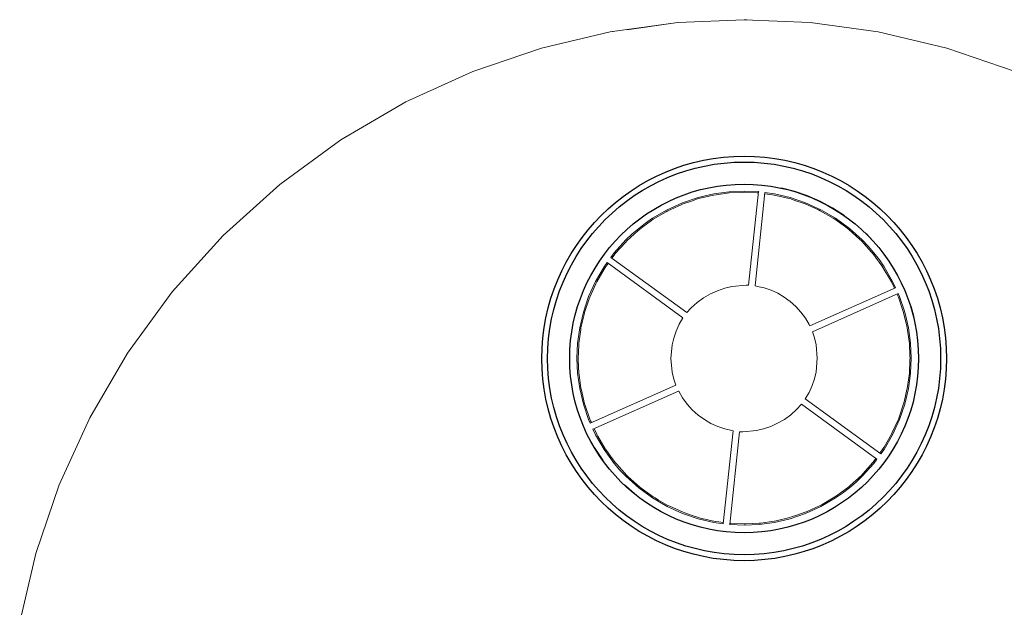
# Model space of a CAD drawing. Header units: millimetres. Extents: x -530 to 575, y -491 to 509.
# Tile 11 of 12: x -492 to 177, y 110 to 509. Entities that reach past the tile are written whole.
import ezdxf

# ---------------------------------------------------------------- set-up
doc = ezdxf.new("R2010")
doc.units = ezdxf.units.MM
doc.header["$MEASUREMENT"] = 0
doc.layers.add('MATERIAL 1', color=251, linetype='Continuous', true_color=0x505050)

msp = doc.modelspace()

# ---------------------------------------------------------------- linework, layer by layer
at = {"layer": 'MATERIAL 1', "color": 251, "linetype": 'Continuous', "lineweight": 0, "true_color": 0x505050}
for p, q in [((0, 508.86), (-44.93, 506.85)), ((-44.93, 506.84), (0, 508.86)), ((0, 508.86), (44.93, 506.84)), ((44.93, 506.85), (0, 508.86)), ((1.94, 508.77), (0, 508.86)), ((-90.98, 500.51), (-44.93, 506.84)), ((-44.93, 506.85), (-79.62, 502.07)), ((-44.93, 506.84), (-45.04, 506.82)), ((90.98, 500.51), (44.93, 506.85)), ((44.93, 506.84), (90.98, 500.51)), ((-137.58, 489.56), (-90.98, 500.51)), ((-91, 500.51), (-137.58, 489.56)), ((-88.81, 500.81), (-90.98, 500.51)), ((90.98, 500.51), (137.58, 489.56)), ((137.58, 489.56), (90.98, 500.51)), ((-184.05, 473.76), (-137.58, 489.56)), ((-137.58, 489.56), (-184.05, 473.76)), ((137.58, 489.56), (184.05, 473.76)), ((184.05, 473.76), (137.58, 489.56)), ((-229.65, 453), (-184.05, 473.76)), ((-184.05, 473.76), (-229.51, 453.07)), ((-273.6, 427.36), (-229.65, 453)), ((-229.69, 452.98), (-273.6, 427.36)), ((-315.15, 397.04), (-273.6, 427.36)), ((-273.6, 427.36), (-315.15, 397.04)), ((-353.55, 362.41), (-315.15, 397.04)), ((25.31, 394.67), (34.11, 392.38)), ((-31.22, 388.15), (-41.77, 384.56)), ((-20.65, 390.64), (-31.22, 388.15)), ((-10.2, 392.07), (-20.65, 390.64)), ((0, 392.53), (-10.2, 392.07)), ((9.83, 392.09), (0, 392.53)), ((9.83, 392.09), (0, 392.53)), ((3.04, 328.52), (9.83, 392.09)), ((14.13, 391.53), (7.5, 328.06)), ((10.14, 392.07), (10.29, 392.06)), ((10.2, 392.07), (10.15, 392.07)), ((10.2, 392.07), (10.18, 392.07)), ((10.29, 392.06), (10.2, 392.07)), ((20.65, 390.64), (14.13, 391.53)), ((31.22, 388.15), (20.65, 390.64)), ((41.77, 384.56), (31.22, 388.15)), ((34.11, 392.38), (42.88, 389.37)), ((42.88, 389.37), (51.53, 385.6)), ((-41.77, 384.56), (-52.12, 379.85)), ((52.12, 379.85), (41.77, 384.56)), ((51.53, 385.6), (59.96, 381.09)), ((59.96, 381.09), (68.08, 375.87)), ((-52.12, 379.85), (-62.09, 374.03)), ((62.09, 374.03), (52.12, 379.85)), ((-66.89, 370.72), (-71.52, 367.15)), ((-62.09, 374.03), (-66.89, 370.72)), ((71.52, 367.15), (62.09, 374.03)), ((-388.18, 324.01), (-353.55, 362.41)), ((-353.55, 362.41), (-388.18, 324.01)), ((-75.98, 363.34), (-80.24, 359.3)), ((-71.52, 367.15), (-75.98, 363.34)), ((80.24, 359.3), (71.52, 367.15)), ((83.03, 363.39), (89.7, 356.26)), ((-80.24, 359.3), (-88.09, 350.58)), ((-80.24, 359.29), (-88.09, 350.58)), ((-80.24, 359.29), (-80.29, 359.23)), ((84.28, 355.04), (80.24, 359.3)), ((84.31, 355), (84.28, 355.04)), ((88.09, 350.58), (84.28, 355.04)), ((-88.09, 350.58), (-90.36, 347.47)), ((91.8, 345.76), (88.09, 350.58)), ((-94.97, 341.15), (-100.79, 331.18)), ((-92.98, 343.88), (-94.97, 341.15)), ((-94.93, 341.22), (-94.97, 341.15)), ((-41.49, 306.32), (-92.98, 343.88)), ((-90.36, 347.47), (-38.85, 309.95)), ((91.77, 345.79), (91.8, 345.76)), ((94.97, 341.15), (91.8, 345.76)), ((100.79, 331.18), (94.97, 341.15)), ((105.88, 331.92), (101.18, 340.44)), ((-100.79, 331.18), (-105.5, 320.83)), ((-13.17, 326.51), (-8.25, 327.66)), ((-8.25, 327.66), (1.35, 328.54)), ((1.35, 328.54), (3.04, 328.52)), ((7.5, 328.06), (9.09, 327.79)), ((9.09, 327.79), (13.71, 326.7)), ((102.76, 326.86), (100.79, 331.18)), ((109.82, 323.17), (105.88, 331.92)), ((-418.5, 282.47), (-388.18, 324.01)), ((-388.18, 324.01), (-418.46, 282.52)), ((-105.5, 320.83), (-109.09, 310.28)), ((-105.5, 320.82), (-109.09, 310.28)), ((-105.5, 320.82), (-105.5, 320.82)), ((-27.52, 319.94), (-22.89, 322.65)), ((-22.89, 322.65), (-18.07, 324.84)), ((-18.07, 324.84), (-13.17, 326.51)), ((13.71, 326.7), (18.33, 325.13)), ((18.33, 325.13), (22.86, 323.07)), ((22.86, 323.07), (27.22, 320.52)), ((44.52, 301.06), (102.76, 326.86)), ((104.55, 322.92), (46.35, 296.96)), ((105.5, 320.83), (104.55, 322.92)), ((105.51, 320.82), (105.5, 320.83)), ((109.09, 310.28), (105.5, 320.83)), ((112.99, 314.27), (109.82, 323.17)), ((-35.96, 313.09), (-31.91, 316.74)), ((-31.91, 316.74), (-27.52, 319.94)), ((27.22, 320.52), (31.35, 317.51)), ((31.35, 317.51), (35.17, 314.07)), ((115.39, 305.33), (112.99, 314.27)), ((-109.09, 310.28), (-111.58, 299.71)), ((-38.85, 309.95), (-35.96, 313.09)), ((35.17, 314.07), (38.6, 310.26)), ((38.6, 310.26), (41.62, 306.13)), ((111.58, 299.71), (109.09, 310.28)), ((-46.07, 297.43), (-43.96, 302.06)), ((-43.96, 302.06), (-41.49, 306.32)), ((41.62, 306.13), (44.16, 301.77)), ((44.16, 301.77), (44.52, 301.06)), ((-111.58, 299.71), (-113.01, 289.26)), ((-47.67, 292.7), (-46.07, 297.43)), ((47.75, 292.79), (46.35, 296.96)), ((113.01, 289.26), (111.58, 299.71)), ((-113.01, 289.26), (-113.47, 279.06)), ((-49.63, 278.72), (-48.79, 287.97)), ((-48.79, 287.97), (-47.67, 292.7)), ((48.85, 288.1), (47.75, 292.79)), ((49.69, 278.93), (48.85, 288.1)), ((113.47, 279.06), (113.01, 289.26)), ((-444.14, 238.51), (-418.5, 282.47)), ((-113.47, 279.06), (-113.01, 268.86)), ((-48.79, 269.48), (-49.63, 278.72)), ((49.69, 278.93), (48.85, 269.77)), ((113.01, 268.86), (113.47, 279.06)), ((-113.01, 268.86), (-111.58, 258.41)), ((-47.67, 264.74), (-48.79, 269.48)), ((48.85, 269.77), (47.75, 265.08)), ((111.58, 258.41), (113.01, 268.86)), ((-104.45, 234.98), (-46.35, 260.76)), ((-46.35, 260.76), (-47.67, 264.74)), ((47.75, 265.08), (46.16, 260.4)), ((-111.58, 258.41), (-109.09, 247.84)), ((-44.45, 256.7), (-102.6, 230.92)), ((-44.4, 256.59), (-44.45, 256.7)), ((-41.77, 252.1), (-44.4, 256.59)), ((44.07, 255.8), (41.49, 251.39)), ((46.16, 260.4), (44.07, 255.8)), ((109.09, 247.84), (111.58, 258.41)), ((-109.09, 247.84), (-105.5, 237.29)), ((-38.68, 247.85), (-41.77, 252.1)), ((-35.14, 243.92), (-38.68, 247.85)), ((38.85, 247.77), (35.58, 244.17)), ((90.17, 210.39), (38.85, 247.77)), ((41.49, 251.39), (92.8, 213.98)), ((105.5, 237.29), (109.09, 247.84)), ((105.5, 237.29), (109.09, 247.84)), ((-31.21, 240.39), (-35.14, 243.92)), ((31.61, 240.59), (27.32, 237.46)), ((35.58, 244.17), (31.61, 240.59)), ((-464.89, 192.91), (-444.14, 238.51)), ((-444.14, 238.51), (-444.36, 238.03)), ((-443.95, 238.84), (-444.14, 238.51)), ((-105.51, 237.3), (-105.5, 237.29)), ((-105.5, 237.29), (-104.45, 234.98)), ((-26.97, 237.29), (-31.21, 240.39)), ((-22.47, 234.67), (-26.97, 237.29)), ((-17.81, 232.54), (-22.47, 234.67)), ((22.78, 234.81), (18.07, 232.67)), ((27.32, 237.46), (22.78, 234.81)), ((100.79, 226.94), (105.5, 237.29)), ((105.5, 237.29), (105.5, 237.3)), ((-102.6, 230.92), (-100.79, 226.94)), ((-13.06, 230.93), (-17.81, 232.54)), ((-14.21, 166.6), (-7.5, 229.67)), ((-8.3, 229.81), (-13.06, 230.93)), ((-3.05, 229.08), (-9.76, 166.03)), ((-7.5, 229.67), (-8.3, 229.81)), ((-0.94, 229.04), (-3.05, 229.08)), ((8.45, 229.9), (-0.94, 229.04)), ((13.27, 231.03), (8.45, 229.9)), ((18.07, 232.67), (13.27, 231.03)), ((-100.79, 226.94), (-94.97, 216.97)), ((94.97, 216.97), (100.79, 226.94)), ((-101.61, 218.38), (-95.74, 209.5)), ((-94.97, 216.97), (-91.66, 212.17)), ((94.97, 216.97), (92.79, 213.98)), ((92.8, 213.98), (94.97, 216.97)), ((94.92, 216.9), (94.97, 216.97)), ((-91.64, 212.14), (-91.66, 212.17)), ((-91.66, 212.17), (-88.09, 207.54)), ((-88.09, 207.54), (-84.28, 203.08)), ((80.24, 198.82), (88.09, 207.54)), ((80.24, 198.82), (88.09, 207.53)), ((90.17, 210.39), (88.09, 207.54)), ((88.09, 207.54), (90.17, 210.39)), ((-84.31, 203.11), (-84.28, 203.08)), ((-84.28, 203.08), (-80.24, 198.82)), ((-80.24, 198.82), (-71.52, 190.97)), ((71.52, 190.97), (75.98, 194.78)), ((75.98, 194.78), (80.24, 198.82)), ((80.24, 198.82), (80.29, 198.89)), ((-480.7, 146.44), (-464.89, 192.91)), ((-81.49, 193.24), (-72.91, 185.84)), ((-71.52, 190.97), (-62.09, 184.08)), ((62.09, 184.08), (66.89, 187.4)), ((66.89, 187.4), (71.52, 190.97)), ((-62.09, 184.08), (-52.12, 178.26)), ((52.12, 178.26), (62.09, 184.08)), ((-52.12, 178.26), (-41.77, 173.56)), ((41.77, 173.56), (52.12, 178.26)), ((-41.77, 173.56), (-31.22, 169.97)), ((-31.22, 169.97), (-20.65, 167.48)), ((-20.65, 167.48), (-14.21, 166.6)), ((10.2, 166.05), (20.65, 167.48)), ((20.65, 167.48), (31.22, 169.97)), ((31.22, 169.97), (41.77, 173.56)), ((-10.2, 166.05), (-10.19, 166.05)), ((-10.2, 166.05), (-10.2, 166.05)), ((-9.76, 166.03), (0, 165.59)), ((-9.76, 166.03), (0, 165.59)), ((-9.67, 166.88), (-8.89, 166.84)), ((0, 165.59), (10.2, 166.05)), ((-491.65, 99.84), (-480.7, 146.44))]:
    msp.add_line(p, q, dxfattribs=at)
at = {"layer": 'MATERIAL 1', "color": 251, "linetype": 'Continuous', "lineweight": 0, "true_color": 0x505050, "flags": 128}
for points in [[(9.74, 391.24), (8.89, 391.28), (0, 391.68), (-1.23, 391.62), (-10.12, 391.22), (-11.38, 391.05), (-20.49, 389.8), (-21.77, 389.5), (-30.99, 387.33), (-32.26, 386.9), (-35.02, 385.96), (-41.45, 383.77), (-42.7, 383.2), (-51.72, 379.1), (-52.93, 378.39), (-61.63, 373.32), (-62.76, 372.49), (-68.74, 368.12), (-70.98, 366.49), (-72.03, 365.54), (-79.63, 358.69), (-80.58, 357.64), (-87.43, 350.04), (-88.26, 348.91), (-89.67, 346.97)], [(101.98, 326.52), (100.04, 330.78), (99.66, 331.43), (99.33, 331.99), (94.26, 340.68), (93.43, 341.82), (87.43, 350.04), (86.48, 351.09), (79.63, 358.69), (78.58, 359.64), (70.98, 366.49), (69.85, 367.32), (68.74, 368.12), (61.63, 373.32), (60.42, 374.02), (51.72, 379.1), (50.48, 379.66), (41.45, 383.77), (40.18, 384.2), (35.02, 385.96), (30.99, 387.33), (29.71, 387.63), (20.49, 389.8), (19.23, 389.97), (14.05, 390.68)], [(-92.3, 343.38), (-94.26, 340.68), (-94.96, 339.48), (-97.53, 335.08), (-100.04, 330.78), (-100.6, 329.54), (-104.71, 320.51), (-105.14, 319.24), (-108.27, 310.05), (-108.57, 308.77), (-110.74, 299.55), (-110.91, 298.29), (-112.16, 289.18), (-112.22, 287.95), (-112.62, 279.06), (-112.56, 277.83), (-112.35, 273.18), (-112.16, 268.94), (-111.99, 267.68), (-110.74, 258.57), (-110.44, 257.29), (-108.27, 248.07), (-107.84, 246.8), (-104.71, 237.61), (-104.14, 236.36), (-103.67, 235.32)], [(92.11, 214.48), (94.26, 217.43), (94.96, 218.64), (100.04, 227.33), (100.6, 228.58), (104.5, 237.14), (104.71, 237.61), (105.14, 238.88), (108.27, 248.07), (108.57, 249.35), (110.74, 258.57), (110.91, 259.83), (112.16, 268.94), (112.56, 277.83), (112.62, 279.06), (112.56, 280.29), (112.16, 289.18), (111.99, 290.44), (110.74, 299.55), (110.44, 300.83), (108.27, 310.05), (107.84, 311.32), (104.71, 320.51), (104.14, 321.76), (103.78, 322.57)], [(-101.82, 231.26), (-100.04, 227.33), (-99.33, 226.13), (-94.26, 217.43), (-93.43, 216.3), (-90.66, 212.51), (-87.43, 208.08), (-86.48, 207.03), (-79.63, 199.43), (-78.58, 198.48), (-70.98, 191.63), (-69.85, 190.8), (-61.63, 184.8), (-60.42, 184.1), (-58.03, 182.7), (-51.72, 179.02), (-50.48, 178.46), (-41.45, 174.35), (-40.18, 173.92), (-35.88, 172.45), (-30.99, 170.79), (-29.71, 170.49), (-20.49, 168.32), (-19.23, 168.15), (-17.14, 167.86), (-14.12, 167.45)], [(-8.89, 166.84), (0, 166.44), (1.23, 166.5), (10.12, 166.9), (11.38, 167.07), (17.14, 167.86), (20.49, 168.32), (21.77, 168.62), (30.99, 170.79), (32.26, 171.22), (35.88, 172.45), (41.45, 174.35), (42.7, 174.92), (51.72, 179.02), (52.93, 179.72), (61.63, 184.8), (62.76, 185.63), (70.98, 191.63), (72.03, 192.58), (79.63, 199.43), (80.58, 200.48), (87.43, 208.08), (88.26, 209.21), (89.48, 210.89)]]:
    msp.add_lwpolyline(points, dxfattribs=at)
at = {"layer": 'MATERIAL 1'}
for radius in [137.32, 133.36, 118.35]:
    msp.add_circle((0.03, 278.83), radius, dxfattribs=at)

doc.saveas('drawing.dxf')
